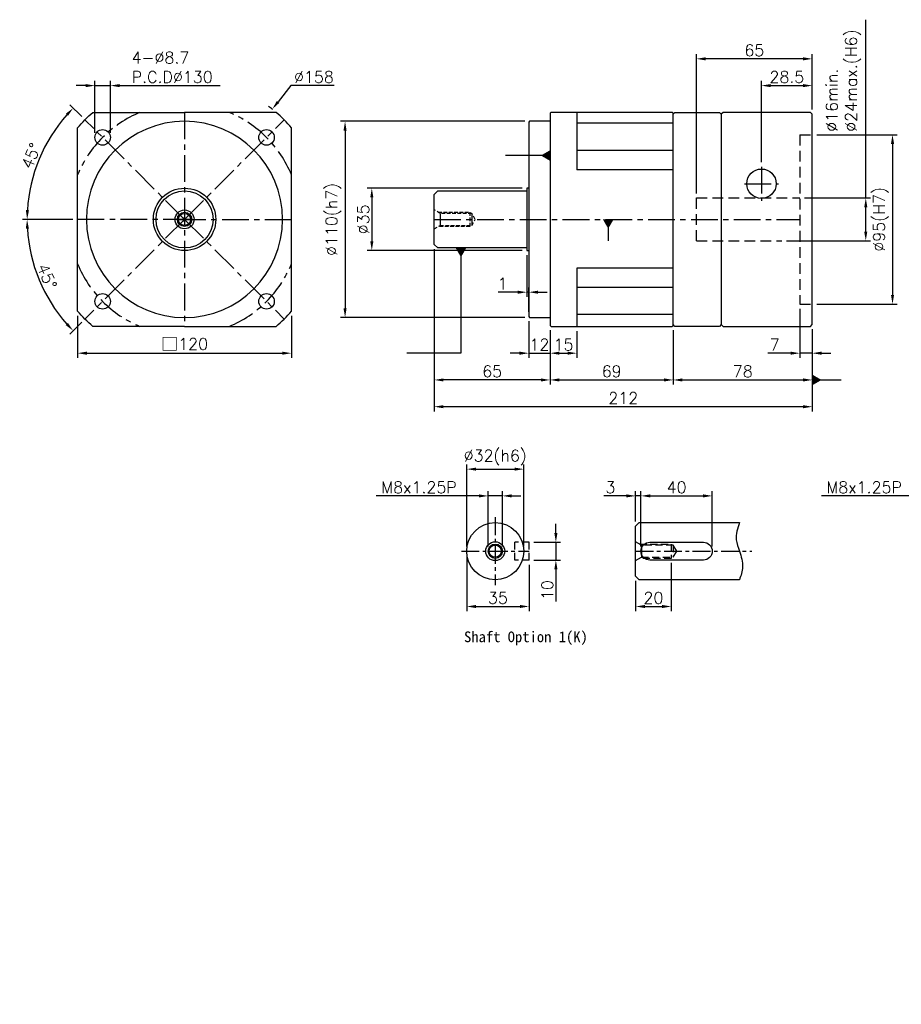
# Model space of a CAD drawing. Header units: millimetres. Extents: x -222 to 775, y -19 to 533.
# Tile 1 of 2: x -222 to 272, y -19 to 533. Entities that reach past the tile are written whole.
import ezdxf

# ---------------------------------------------------------------- set-up
doc = ezdxf.new("R2010")
doc.units = ezdxf.units.MM
doc.header["$LTSCALE"] = 4
doc.linetypes.add('CENTER', pattern=[2, 1.25, -0.25, 0.25, -0.25])
doc.linetypes.add('DASHED', pattern=[0.75, 0.5, -0.25])
for name, color, linetype in [('DIM', 6, 'Continuous'), ('MF120X1-012', 7, 'Continuous'), ('圖框', 7, 'Continuous')]:
    doc.layers.add(name, color=color, linetype=linetype)
doc.styles.get("Standard").update_dxf_attribs({"font": 'romans.shx'})
doc.dimstyles.new('R', dxfattribs={"dimscale": 2.6, "dimtxt": 2.5, "dimasz": 2, "dimexe": 1, "dimexo": 1, "dimgap": 0.6, "dimtad": 1, "dimtoh": 1, "dimdec": 4, "dimdsep": 46, "dimtxsty": 'Standard', "dimcen": 0.5, "dimdle": 1, "dimclrt": 7, "dimadec": 4, "dimazin": 2, "dimtfac": 1, "dimtdec": 4, "dimtofl": 0, "dimtmove": 0, "dimatfit": 3, "dimfxl": 0, "dimtolj": 1, "dimarcsym": 0})
doc.dimstyles.get("Standard").update_dxf_attribs({"dimscale": 2.6, "dimtxt": 2.5, "dimasz": 2, "dimexe": 1, "dimexo": 1, "dimgap": 0.6, "dimtad": 1, "dimdec": 4, "dimdsep": 46, "dimtxsty": 'Standard', "dimcen": 0.5, "dimdle": 1, "dimclrt": 7, "dimadec": 4, "dimazin": 2, "dimtfac": 1, "dimtdec": 4, "dimtofl": 0, "dimtmove": 0, "dimatfit": 3, "dimfxl": 0, "dimtolj": 1, "dimarcsym": 0})

# ---------------------------------------------------------------- blocks, each defined once
blk = doc.blocks.new('*D19')
at = {"layer": 'Defpoints', "color": 0, "ltscale": 2}
for p in [(-185.9, 476.72), (-206.5, 465), (-190.04, 420.86), (-130.04, 420.86), (-127.04, 420.86)]:
    blk.add_point(p, dxfattribs=at)
at = {"layer": '圖框', "color": 0, "lineweight": -2, "ltscale": 2}
for p, q in [((-187.74, 478.56), (-194.31, 485.12)), ((-192.64, 420.86), (-220.92, 420.86))]:
    blk.add_line(p, q, dxfattribs=at)
blk.add_arc((-130.04, 420.86), 88.28, 138.3753, 176.6247, dxfattribs=at)
at = {"layer": '圖框', "color": 0, "ltscale": 2}
for points in [[(-196.66, 480.1), (-195.4, 478.91), (-192.47, 483.28)], [(-217.3, 426.03), (-219.04, 426.08), (-218.32, 420.86)]]:
    blk.add_solid(points, dxfattribs=at)
at = {"layer": '圖框', "color": 7, "ltscale": 2, "insert": (-216.05, 456.48), "char_height": 6.5, "attachment_point": 5, "rotation": 67.5}
blk.add_mtext('\\A1;45°', dxfattribs=at)
blk = doc.blocks.new('*D20')
at = {"layer": 'Defpoints', "color": 0, "ltscale": 2}
for p in [(-190.04, 420.86), (-130.04, 420.86), (-127.04, 420.86), (-215.34, 398), (-185.9, 365)]:
    blk.add_point(p, dxfattribs=at)
at = {"layer": '圖框', "color": 0, "lineweight": -2, "ltscale": 2}
for p, q in [((-192.64, 420.86), (-220.95, 420.86)), ((-187.74, 363.16), (-194.32, 356.58))]:
    blk.add_line(p, q, dxfattribs=at)
blk.add_arc((-130.04, 420.86), 88.31, 183.3745, 221.6255, dxfattribs=at)
at = {"layer": '圖框', "color": 0, "ltscale": 2}
for points in [[(-219.06, 415.64), (-217.33, 415.69), (-218.35, 420.86)], [(-195.42, 362.8), (-196.68, 361.61), (-192.48, 358.42)]]:
    blk.add_solid(points, dxfattribs=at)
at = {"layer": '圖框', "color": 7, "ltscale": 2, "insert": (-207.18, 388.91), "char_height": 6.5, "attachment_point": 5, "rotation": 292.5}
blk.add_mtext('\\A1;45°', dxfattribs=at)
blk = doc.blocks.new('*D14')
at = {"layer": 'Defpoints', "color": 0, "ltscale": 2}
for p in [(-171.65, 495.86), (-180.35, 466.82), (-171.65, 466.82)]:
    blk.add_point(p, dxfattribs=at)
at = {"layer": '圖框', "color": 0, "lineweight": -2, "ltscale": 2}
for p, q in [((-180.35, 469.42), (-180.35, 498.46)), ((-171.65, 469.42), (-171.65, 498.46)), ((-185.55, 495.86), (-190.75, 495.86)), ((-180.35, 495.86), (-171.65, 495.86)), ((-166.45, 495.86), (-110.16, 495.86))]:
    blk.add_line(p, q, dxfattribs=at)
at = {"layer": '圖框', "color": 0, "ltscale": 2}
for points in [[(-185.55, 496.73), (-185.55, 494.99), (-180.35, 495.86)], [(-166.45, 496.73), (-166.45, 494.99), (-171.65, 495.86)]]:
    blk.add_solid(points, dxfattribs=at)
at = {"layer": '圖框', "color": 7, "ltscale": 2, "insert": (-159.69, 514.75), "char_height": 6.5, "attachment_point": 1}
blk.add_mtext('\\A1;4-%%C8.7\\PP.C.D%%C130', dxfattribs=at)
blk = doc.blocks.new('*D21')
at = {"layer": 'Defpoints', "color": 0, "ltscale": 2}
for p in [(-80.85, 482.67), (-179.23, 359.04)]:
    blk.add_point(p, dxfattribs=at)
at = {"layer": '圖框', "color": 0, "lineweight": -2, "ltscale": 2}
for p, q in [((-70.36, 495.86), (-77.61, 486.74)), ((-46.2, 495.86), (-70.36, 495.86)), ((-131.34, 420.86), (-128.74, 420.86)), ((-130.04, 419.56), (-130.04, 422.16))]:
    blk.add_line(p, q, dxfattribs=at)
blk.add_arc((-130.04, 420.86), 79, 51.3053, 53.373, dxfattribs=at)
at = {"layer": '圖框', "color": 0, "ltscale": 2}
blk.add_solid([(-78.29, 487.28), (-76.93, 486.2), (-80.85, 482.67)], dxfattribs=at)
at = {"layer": '圖框', "color": 7, "ltscale": 2, "insert": (-57.5, 500.67), "char_height": 6.5, "attachment_point": 5}
blk.add_mtext('\\A1;∅158', dxfattribs=at)
blk = doc.blocks.new('*D22')
at = {"color": 0, "lineweight": -2, "ltscale": 2}
for p, q in [((224.56, 468.36), (269.56, 468.36)), ((266.96, 463.16), (266.96, 378.56)), ((224.56, 373.36), (269.56, 373.36))]:
    blk.add_line(p, q, dxfattribs=at)
at = {"color": 0, "ltscale": 2}
for points in [[(266.09, 463.16), (267.83, 463.16), (266.96, 468.36)], [(266.09, 378.56), (267.83, 378.56), (266.96, 373.36)]]:
    blk.add_solid(points, dxfattribs=at)
at = {"layer": 'Defpoints', "color": 0, "ltscale": 2}
for p in [(221.96, 468.36), (221.96, 373.36), (266.96, 373.36)]:
    blk.add_point(p, dxfattribs=at)
at = {"color": 7, "ltscale": 2, "insert": (260.45, 420.86), "char_height": 6.5, "attachment_point": 5, "rotation": 90}
blk.add_mtext('\\A1;%%C95(H7)', dxfattribs=at)
blk = doc.blocks.new('*D23')
at = {"color": 0, "lineweight": -2, "ltscale": 2}
for p, q in [((251.96, 432.86), (251.96, 532.81)), ((217.56, 432.86), (254.56, 432.86)), ((251.96, 414.06), (251.96, 427.66)), ((207.56, 408.86), (254.56, 408.86))]:
    blk.add_line(p, q, dxfattribs=at)
at = {"color": 0, "ltscale": 2}
for points in [[(251.09, 427.66), (252.83, 427.66), (251.96, 432.86)], [(251.09, 414.06), (252.83, 414.06), (251.96, 408.86)]]:
    blk.add_solid(points, dxfattribs=at)
at = {"layer": 'Defpoints', "color": 0, "ltscale": 2}
for p in [(214.96, 432.86), (204.96, 408.86), (251.96, 408.86)]:
    blk.add_point(p, dxfattribs=at)
at = {"color": 7, "ltscale": 2, "insert": (229.66, 469.97), "char_height": 6.5, "attachment_point": 1, "rotation": 90}
blk.add_mtext('\\A1;%%C16min.\\P%%C24max.(H6)', dxfattribs=at)
blk = doc.blocks.new('*D24')
at = {"color": 0, "lineweight": -2, "ltscale": 2}
for p, q in [((193.46, 452.96), (193.46, 498.46)), ((221.96, 482.46), (221.96, 498.46)), ((198.66, 495.86), (216.76, 495.86))]:
    blk.add_line(p, q, dxfattribs=at)
at = {"color": 0, "ltscale": 2}
for points in [[(198.66, 496.73), (198.66, 494.99), (193.46, 495.86)], [(216.76, 496.73), (216.76, 494.99), (221.96, 495.86)]]:
    blk.add_solid(points, dxfattribs=at)
at = {"layer": 'Defpoints', "color": 0, "ltscale": 2}
for p in [(221.96, 495.86), (221.96, 479.86), (193.46, 450.36)]:
    blk.add_point(p, dxfattribs=at)
at = {"color": 7, "ltscale": 2, "insert": (207.71, 500.67), "char_height": 6.5, "attachment_point": 5}
blk.add_mtext('\\A1;28.5', dxfattribs=at)
blk = doc.blocks.new('*D25')
at = {"color": 0, "lineweight": -2, "ltscale": 2}
for p, q in [((156.96, 435.46), (156.96, 513.46)), ((221.96, 482.46), (221.96, 513.46)), ((216.76, 510.86), (162.16, 510.86))]:
    blk.add_line(p, q, dxfattribs=at)
at = {"color": 0, "ltscale": 2}
for points in [[(162.16, 511.73), (162.16, 509.99), (156.96, 510.86)], [(216.76, 511.73), (216.76, 509.99), (221.96, 510.86)]]:
    blk.add_solid(points, dxfattribs=at)
at = {"layer": 'Defpoints', "color": 0, "ltscale": 2}
for p in [(156.96, 510.86), (221.96, 479.86), (156.96, 432.86)]:
    blk.add_point(p, dxfattribs=at)
at = {"color": 7, "ltscale": 2, "insert": (189.46, 515.67), "char_height": 6.5, "attachment_point": 5}
blk.add_mtext('\\A1;65', dxfattribs=at)
blk = doc.blocks.new('*D26')
at = {"color": 0, "lineweight": -2, "ltscale": 2}
for p, q in [((59.36, 438.36), (-27.64, 438.36)), ((-25.04, 433.16), (-25.04, 408.56)), ((59.36, 403.36), (-27.64, 403.36))]:
    blk.add_line(p, q, dxfattribs=at)
at = {"color": 0, "ltscale": 2}
for points in [[(-25.91, 433.16), (-24.17, 433.16), (-25.04, 438.36)], [(-25.91, 408.56), (-24.17, 408.56), (-25.04, 403.36)]]:
    blk.add_solid(points, dxfattribs=at)
at = {"layer": 'Defpoints', "color": 0, "ltscale": 2}
for p in [(61.96, 438.36), (-25.04, 403.36), (61.96, 403.36)]:
    blk.add_point(p, dxfattribs=at)
at = {"color": 7, "ltscale": 2, "insert": (-29.85, 420.86), "char_height": 6.5, "attachment_point": 5, "rotation": 90}
blk.add_mtext('\\A1;%%C35', dxfattribs=at)
blk = doc.blocks.new('*D27')
at = {"layer": 'Defpoints', "color": 0, "ltscale": 2}
for p in [(63.46, 475.86), (-40.04, 365.86), (63.46, 365.86)]:
    blk.add_point(p, dxfattribs=at)
at = {"layer": '圖框', "color": 0, "lineweight": -2, "ltscale": 2}
for p, q in [((60.86, 475.86), (-42.64, 475.86)), ((-40.04, 470.66), (-40.04, 371.06)), ((60.86, 365.86), (-42.64, 365.86))]:
    blk.add_line(p, q, dxfattribs=at)
at = {"layer": '圖框', "color": 0, "ltscale": 2}
for points in [[(-40.91, 470.66), (-39.17, 470.66), (-40.04, 475.86)], [(-40.91, 371.06), (-39.17, 371.06), (-40.04, 365.86)]]:
    blk.add_solid(points, dxfattribs=at)
at = {"layer": '圖框', "color": 7, "ltscale": 2, "insert": (-46.55, 420.86), "char_height": 6.5, "attachment_point": 5, "rotation": 90}
blk.add_mtext('\\A1;%%C110(h7)', dxfattribs=at)
blk = doc.blocks.new('*D28')
at = {"layer": 'Defpoints', "color": 0, "ltscale": 2}
for p in [(61.96, 403.36), (62.96, 380.05), (62.96, 366.36)]:
    blk.add_point(p, dxfattribs=at)
at = {"layer": '圖框', "color": 0, "lineweight": -2, "ltscale": 2}
for p, q in [((61.96, 400.76), (61.96, 377.45)), ((62.96, 368.96), (62.96, 382.65)), ((56.76, 380.05), (45.91, 380.05)), ((62.96, 380.05), (61.96, 380.05)), ((68.16, 380.05), (73.36, 380.05))]:
    blk.add_line(p, q, dxfattribs=at)
at = {"layer": '圖框', "color": 0, "ltscale": 2}
for points in [[(56.76, 380.91), (56.76, 379.18), (61.96, 380.05)], [(68.16, 380.91), (68.16, 379.18), (62.96, 380.05)]]:
    blk.add_solid(points, dxfattribs=at)
at = {"layer": '圖框', "color": 7, "ltscale": 2, "insert": (48.25, 384.86), "char_height": 6.5, "attachment_point": 5}
blk.add_mtext('\\A1;1', dxfattribs=at)
blk = doc.blocks.new('*D29')
at = {"layer": 'Defpoints', "color": 0, "ltscale": 2}
for p in [(62.96, 366.36), (74.96, 361.36), (74.96, 345.86)]:
    blk.add_point(p, dxfattribs=at)
at = {"layer": '圖框', "color": 0, "lineweight": -2, "ltscale": 2}
for p, q in [((62.96, 363.76), (62.96, 343.26)), ((74.96, 358.76), (74.96, 343.26)), ((57.76, 345.86), (52.56, 345.86)), ((62.96, 345.86), (74.96, 345.86)), ((80.16, 345.86), (85.36, 345.86))]:
    blk.add_line(p, q, dxfattribs=at)
at = {"layer": '圖框', "color": 0, "ltscale": 2}
for points in [[(57.76, 346.73), (57.76, 344.99), (62.96, 345.86)], [(80.16, 346.73), (80.16, 344.99), (74.96, 345.86)]]:
    blk.add_solid(points, dxfattribs=at)
at = {"layer": '圖框', "color": 7, "ltscale": 2, "insert": (68.96, 350.67), "char_height": 6.5, "attachment_point": 5}
blk.add_mtext('\\A1;12', dxfattribs=at)
blk = doc.blocks.new('*D30')
at = {"layer": 'Defpoints', "color": 0, "ltscale": 2}
for p in [(74.96, 361.36), (89.96, 360.86), (89.96, 345.86)]:
    blk.add_point(p, dxfattribs=at)
at = {"layer": '圖框', "color": 0, "lineweight": -2, "ltscale": 2}
for p, q in [((74.96, 358.76), (74.96, 343.26)), ((89.96, 358.26), (89.96, 343.26)), ((80.16, 345.86), (84.76, 345.86))]:
    blk.add_line(p, q, dxfattribs=at)
at = {"layer": '圖框', "color": 0, "ltscale": 2}
for points in [[(80.16, 346.73), (80.16, 344.99), (74.96, 345.86)], [(84.76, 346.73), (84.76, 344.99), (89.96, 345.86)]]:
    blk.add_solid(points, dxfattribs=at)
at = {"layer": '圖框', "color": 7, "ltscale": 2, "insert": (82.46, 350.67), "char_height": 6.5, "attachment_point": 5}
blk.add_mtext('\\A1;15', dxfattribs=at)
blk = doc.blocks.new('*D31')
at = {"layer": 'Defpoints', "color": 0, "ltscale": 2}
for p in [(9.96, 406.86), (74.96, 361.36), (9.96, 330.86)]:
    blk.add_point(p, dxfattribs=at)
at = {"layer": '圖框', "color": 0, "lineweight": -2, "ltscale": 2}
for p, q in [((9.96, 404.26), (9.96, 328.26)), ((74.96, 358.76), (74.96, 328.26)), ((69.76, 330.86), (15.16, 330.86))]:
    blk.add_line(p, q, dxfattribs=at)
at = {"layer": '圖框', "color": 0, "ltscale": 2}
for points in [[(15.16, 331.73), (15.16, 329.99), (9.96, 330.86)], [(69.76, 331.73), (69.76, 329.99), (74.96, 330.86)]]:
    blk.add_solid(points, dxfattribs=at)
at = {"layer": '圖框', "color": 7, "ltscale": 2, "insert": (42.46, 335.67), "char_height": 6.5, "attachment_point": 5}
blk.add_mtext('\\A1;65', dxfattribs=at)
blk = doc.blocks.new('*D32')
at = {"layer": 'Defpoints', "color": 0, "ltscale": 2}
for p in [(74.96, 361.36), (143.96, 361.36), (143.96, 330.86)]:
    blk.add_point(p, dxfattribs=at)
at = {"layer": '圖框', "color": 0, "lineweight": -2, "ltscale": 2}
for p, q in [((74.96, 358.76), (74.96, 328.26)), ((143.96, 358.76), (143.96, 328.26)), ((80.16, 330.86), (138.76, 330.86))]:
    blk.add_line(p, q, dxfattribs=at)
at = {"layer": '圖框', "color": 0, "ltscale": 2}
for points in [[(80.16, 331.73), (80.16, 329.99), (74.96, 330.86)], [(138.76, 331.73), (138.76, 329.99), (143.96, 330.86)]]:
    blk.add_solid(points, dxfattribs=at)
at = {"layer": '圖框', "color": 7, "ltscale": 2, "insert": (109.46, 335.67), "char_height": 6.5, "attachment_point": 5}
blk.add_mtext('\\A1;69', dxfattribs=at)
blk = doc.blocks.new('*D15')
at = {"layer": 'Defpoints', "color": 0, "ltscale": 2}
for p in [(143.96, 361.36), (221.96, 361.86), (221.96, 330.86)]:
    blk.add_point(p, dxfattribs=at)
at = {"layer": '圖框', "color": 0, "lineweight": -2, "ltscale": 2}
for p, q in [((221.96, 359.26), (221.96, 328.26)), ((143.96, 358.76), (143.96, 328.26)), ((149.16, 330.86), (216.76, 330.86))]:
    blk.add_line(p, q, dxfattribs=at)
at = {"layer": '圖框', "color": 0, "ltscale": 2}
for points in [[(149.16, 331.73), (149.16, 329.99), (143.96, 330.86)], [(216.76, 331.73), (216.76, 329.99), (221.96, 330.86)]]:
    blk.add_solid(points, dxfattribs=at)
at = {"layer": '圖框', "color": 7, "ltscale": 2, "insert": (182.96, 335.67), "char_height": 6.5, "attachment_point": 5}
blk.add_mtext('\\A1;78', dxfattribs=at)
blk = doc.blocks.new('*D33')
at = {"layer": 'Defpoints', "color": 0, "ltscale": 2}
for p in [(214.96, 373.36), (221.96, 361.86), (221.96, 345.86)]:
    blk.add_point(p, dxfattribs=at)
at = {"layer": '圖框', "color": 0, "lineweight": -2, "ltscale": 2}
for p, q in [((214.96, 370.76), (214.96, 343.26)), ((221.96, 359.26), (221.96, 343.26)), ((209.76, 345.86), (197.11, 345.86)), ((221.96, 345.86), (214.96, 345.86)), ((227.16, 345.86), (232.36, 345.86))]:
    blk.add_line(p, q, dxfattribs=at)
at = {"layer": '圖框', "color": 0, "ltscale": 2}
for points in [[(209.76, 346.73), (209.76, 344.99), (214.96, 345.86)], [(227.16, 346.73), (227.16, 344.99), (221.96, 345.86)]]:
    blk.add_solid(points, dxfattribs=at)
at = {"layer": '圖框', "color": 7, "ltscale": 2, "insert": (200.83, 350.67), "char_height": 6.5, "attachment_point": 5}
blk.add_mtext('\\A1;7', dxfattribs=at)
blk = doc.blocks.new('*D34')
at = {"layer": 'Defpoints', "color": 0, "ltscale": 2}
for p in [(9.96, 406.86), (221.96, 361.86), (9.96, 315.86)]:
    blk.add_point(p, dxfattribs=at)
at = {"layer": '圖框', "color": 0, "lineweight": -2, "ltscale": 2}
for p, q in [((9.96, 404.26), (9.96, 313.26)), ((221.96, 359.26), (221.96, 313.26)), ((216.76, 315.86), (15.16, 315.86))]:
    blk.add_line(p, q, dxfattribs=at)
at = {"layer": '圖框', "color": 0, "ltscale": 2}
for points in [[(15.16, 316.73), (15.16, 314.99), (9.96, 315.86)], [(216.76, 316.73), (216.76, 314.99), (221.96, 315.86)]]:
    blk.add_solid(points, dxfattribs=at)
at = {"layer": '圖框', "color": 7, "ltscale": 2, "insert": (115.96, 320.67), "char_height": 6.5, "attachment_point": 5}
blk.add_mtext('\\A1;212', dxfattribs=at)
blk = doc.blocks.new('*D35')
at = {"layer": 'Defpoints', "color": 0, "ltscale": 2}
for p in [(60.18, 280.86), (28.18, 234.86), (60.18, 234.86)]:
    blk.add_point(p, dxfattribs=at)
at = {"layer": '圖框', "color": 0, "lineweight": -2, "ltscale": 2}
for p, q in [((28.18, 237.46), (28.18, 283.46)), ((60.18, 237.46), (60.18, 283.46)), ((33.38, 280.86), (54.98, 280.86))]:
    blk.add_line(p, q, dxfattribs=at)
at = {"layer": '圖框', "color": 0, "ltscale": 2}
for points in [[(33.38, 281.73), (33.38, 279.99), (28.18, 280.86)], [(54.98, 281.73), (54.98, 279.99), (60.18, 280.86)]]:
    blk.add_solid(points, dxfattribs=at)
at = {"layer": '圖框', "color": 7, "ltscale": 2, "insert": (44.18, 287.37), "char_height": 6.5, "attachment_point": 5}
blk.add_mtext('\\A1;%%C32(h6)', dxfattribs=at)
blk = doc.blocks.new('*D36')
at = {"layer": 'Defpoints', "color": 0, "ltscale": 2}
for p in [(48.18, 265.86), (40.18, 234.86), (48.18, 234.86)]:
    blk.add_point(p, dxfattribs=at)
at = {"layer": '圖框', "color": 0, "lineweight": -2, "ltscale": 2}
for p, q in [((34.98, 265.86), (-22.57, 265.86)), ((40.18, 237.46), (40.18, 268.46)), ((48.18, 265.86), (40.18, 265.86)), ((48.18, 237.46), (48.18, 268.46)), ((53.38, 265.86), (58.58, 265.86))]:
    blk.add_line(p, q, dxfattribs=at)
at = {"layer": '圖框', "color": 0, "ltscale": 2}
for points in [[(34.98, 266.73), (34.98, 264.99), (40.18, 265.86)], [(53.38, 266.73), (53.38, 264.99), (48.18, 265.86)]]:
    blk.add_solid(points, dxfattribs=at)
at = {"layer": '圖框', "color": 7, "ltscale": 2, "insert": (1.43, 270.67), "char_height": 6.5, "attachment_point": 5}
blk.add_mtext('\\A1;M8x1.25P', dxfattribs=at)
blk = doc.blocks.new('*D37')
at = {"layer": 'Defpoints', "color": 0, "ltscale": 2}
for p in [(63.18, 239.86), (63.18, 229.86), (78.18, 229.86)]:
    blk.add_point(p, dxfattribs=at)
at = {"layer": '圖框', "color": 0, "lineweight": -2, "ltscale": 2}
for p, q in [((78.18, 245.06), (78.18, 250.26)), ((65.78, 239.86), (80.78, 239.86)), ((78.18, 239.86), (78.18, 229.86)), ((65.78, 229.86), (80.78, 229.86)), ((78.18, 224.66), (78.18, 206.74))]:
    blk.add_line(p, q, dxfattribs=at)
at = {"layer": '圖框', "color": 0, "ltscale": 2}
for points in [[(77.31, 245.06), (79.05, 245.06), (78.18, 239.86)], [(77.31, 224.66), (79.05, 224.66), (78.18, 229.86)]]:
    blk.add_solid(points, dxfattribs=at)
at = {"layer": '圖框', "color": 7, "ltscale": 2, "insert": (73.37, 213.1), "char_height": 6.5, "attachment_point": 5, "rotation": 90}
blk.add_mtext('\\A1;10', dxfattribs=at)
blk = doc.blocks.new('*D38')
at = {"layer": 'Defpoints', "color": 0, "ltscale": 2}
for p in [(28.18, 234.86), (63.18, 229.86), (63.18, 203.86)]:
    blk.add_point(p, dxfattribs=at)
at = {"layer": '圖框', "color": 0, "lineweight": -2, "ltscale": 2}
for p, q in [((28.18, 232.26), (28.18, 201.26)), ((63.18, 227.26), (63.18, 201.26)), ((33.38, 203.86), (57.98, 203.86))]:
    blk.add_line(p, q, dxfattribs=at)
at = {"layer": '圖框', "color": 0, "ltscale": 2}
for points in [[(33.38, 204.73), (33.38, 202.99), (28.18, 203.86)], [(57.98, 204.73), (57.98, 202.99), (63.18, 203.86)]]:
    blk.add_solid(points, dxfattribs=at)
at = {"layer": '圖框', "color": 7, "ltscale": 2, "insert": (45.68, 208.67), "char_height": 6.5, "attachment_point": 5}
blk.add_mtext('\\A1;35', dxfattribs=at)
blk = doc.blocks.new('*D39')
at = {"layer": 'Defpoints', "color": 0, "ltscale": 2}
for p in [(125.87, 265.86), (122.87, 248.86), (125.87, 234.86)]:
    blk.add_point(p, dxfattribs=at)
at = {"layer": '圖框', "color": 0, "lineweight": -2, "ltscale": 2}
for p, q in [((117.67, 265.86), (105.01, 265.86)), ((122.87, 251.46), (122.87, 268.46)), ((125.87, 265.86), (122.87, 265.86)), ((125.87, 237.46), (125.87, 268.46)), ((131.07, 265.86), (136.27, 265.86))]:
    blk.add_line(p, q, dxfattribs=at)
at = {"layer": '圖框', "color": 0, "ltscale": 2}
for points in [[(117.67, 266.73), (117.67, 264.99), (122.87, 265.86)], [(131.07, 266.73), (131.07, 264.99), (125.87, 265.86)]]:
    blk.add_solid(points, dxfattribs=at)
at = {"layer": '圖框', "color": 7, "ltscale": 2, "insert": (108.74, 270.67), "char_height": 6.5, "attachment_point": 5}
blk.add_mtext('\\A1;3', dxfattribs=at)
blk = doc.blocks.new('*D40')
at = {"layer": 'Defpoints', "color": 0, "ltscale": 2}
for p in [(165.87, 265.86), (125.87, 234.86), (165.87, 234.86)]:
    blk.add_point(p, dxfattribs=at)
at = {"layer": '圖框', "color": 0, "lineweight": -2, "ltscale": 2}
for p, q in [((125.87, 237.46), (125.87, 268.46)), ((131.07, 265.86), (160.67, 265.86)), ((165.87, 237.46), (165.87, 268.46))]:
    blk.add_line(p, q, dxfattribs=at)
at = {"layer": '圖框', "color": 0, "ltscale": 2}
for points in [[(131.07, 266.73), (131.07, 264.99), (125.87, 265.86)], [(160.67, 266.73), (160.67, 264.99), (165.87, 265.86)]]:
    blk.add_solid(points, dxfattribs=at)
at = {"layer": '圖框', "color": 7, "ltscale": 2, "insert": (145.87, 270.67), "char_height": 6.5, "attachment_point": 5}
blk.add_mtext('\\A1;40', dxfattribs=at)
blk = doc.blocks.new('*D41')
at = {"layer": 'Defpoints', "color": 0, "ltscale": 2}
for p in [(142.87, 230.86), (122.87, 220.86), (142.87, 203.86)]:
    blk.add_point(p, dxfattribs=at)
at = {"layer": '圖框', "color": 0, "lineweight": -2, "ltscale": 2}
for p, q in [((142.87, 228.26), (142.87, 201.26)), ((122.87, 218.26), (122.87, 201.26)), ((128.07, 203.86), (137.67, 203.86))]:
    blk.add_line(p, q, dxfattribs=at)
at = {"layer": '圖框', "color": 0, "ltscale": 2}
for points in [[(128.07, 204.73), (128.07, 202.99), (122.87, 203.86)], [(137.67, 204.73), (137.67, 202.99), (142.87, 203.86)]]:
    blk.add_solid(points, dxfattribs=at)
at = {"layer": '圖框', "color": 7, "ltscale": 2, "insert": (132.87, 208.67), "char_height": 6.5, "attachment_point": 5}
blk.add_mtext('\\A1;20', dxfattribs=at)
blk = doc.blocks.new('*D43')
at = {"layer": 'Defpoints', "color": 0, "ltscale": 2}
for p in [(297.22, 265.86), (289.22, 234.86), (297.22, 234.86)]:
    blk.add_point(p, dxfattribs=at)
at = {"layer": '圖框', "color": 0, "lineweight": -2, "ltscale": 2}
for p, q in [((284.02, 265.86), (227.04, 265.86)), ((289.22, 237.46), (289.22, 268.46)), ((297.22, 265.86), (289.22, 265.86)), ((297.22, 237.46), (297.22, 268.46)), ((302.42, 265.86), (307.62, 265.86))]:
    blk.add_line(p, q, dxfattribs=at)
at = {"layer": '圖框', "color": 0, "ltscale": 2}
for points in [[(284.02, 266.73), (284.02, 264.99), (289.22, 265.86)], [(302.42, 266.73), (302.42, 264.99), (297.22, 265.86)]]:
    blk.add_solid(points, dxfattribs=at)
at = {"layer": '圖框', "color": 7, "ltscale": 2, "insert": (251.04, 270.67), "char_height": 6.5, "attachment_point": 5}
blk.add_mtext('\\A1;M8x1.25P', dxfattribs=at)
blk = doc.blocks.new('*D45')
at = {"color": 0, "lineweight": -2}
for p, q in [((-190.04, 366.87), (-190.04, 343.26)), ((-70.04, 366.87), (-70.04, 343.26)), ((-184.84, 345.86), (-75.24, 345.86))]:
    blk.add_line(p, q, dxfattribs=at)
at = {"color": 0}
for points in [[(-184.84, 346.73), (-184.84, 344.99), (-190.04, 345.86)], [(-75.24, 346.73), (-75.24, 344.99), (-70.04, 345.86)]]:
    blk.add_solid(points, dxfattribs=at)
at = {"layer": 'Defpoints', "color": 0}
for p in [(-190.04, 369.47), (-70.04, 369.47), (-70.04, 345.86)]:
    blk.add_point(p, dxfattribs=at)
at = {"color": 7, "insert": (-130.04, 350.94), "char_height": 6.5, "attachment_point": 5}
blk.add_mtext('\\A1;{\\fPMingLiU|b0|i0|c136|p18;\\H1.083x;\\C0;□}120', dxfattribs=at)

msp = doc.modelspace()

# ---------------------------------------------------------------- linework, layer by layer
at = {"color": 0, "linetype": 'CENTER', "ltscale": 3}
for p, q in [((-130.04107, 480.85867), (-130.04107, 360.85867)), ((-130.04107, 420.85867), (-185.90251, 476.7201)), ((-130.04107, 420.85867), (-74.17964, 476.7201)), ((193.45893, 450.35867), (193.45893, 431.35867)), ((183.95893, 440.85867), (202.95893, 440.85867)), ((-127.04107, 420.85867), (-190.04107, 420.85867)), ((-130.04107, 420.85867), (-185.90251, 364.99723)), ((-133.04107, 420.85867), (-70.04107, 420.85867)), ((-130.04107, 420.85867), (-74.17964, 364.99723)), ((9.95893, 420.85867), (214.95893, 420.85867))]:
    msp.add_line(p, q, dxfattribs=at)
at = {"color": 0}
for p, q in [((75.45893, 480.85867), (74.95893, 480.35867)), ((74.95893, 480.35867), (74.95893, 361.35867)), ((143.45893, 480.85867), (75.45893, 480.85867)), ((89.95893, 480.85867), (89.95893, 448.60412)), ((143.95893, 480.35867), (143.45893, 480.85867)), ((143.95893, 479.85867), (144.95893, 480.85867)), ((143.95893, 361.35867), (143.95893, 480.35867)), ((144.95893, 480.85867), (169.95893, 480.85867)), ((169.95893, 480.85867), (170.95893, 479.85867)), ((171.95893, 480.85867), (170.95893, 479.85867)), ((220.95893, 480.85867), (171.95893, 480.85867)), ((221.95893, 479.85867), (220.95893, 480.85867)), ((63.45893, 475.85867), (62.95893, 475.35867)), ((62.95893, 475.35867), (62.95893, 366.35867)), ((74.95893, 475.85867), (63.45893, 475.85867)), ((170.95893, 479.85867), (170.95893, 361.85867)), ((170.95893, 479.85867), (170.95893, 458.35867)), ((221.95893, 361.85867), (221.95893, 479.85867)), ((9.95893, 434.85867), (11.95893, 436.85867)), ((11.95893, 436.85867), (61.95893, 436.85867)), ((62.95893, 438.35867), (61.95893, 438.35867)), ((61.95893, 438.35867), (61.95893, 403.35867)), ((9.95893, 406.85867), (9.95893, 434.85867)), ((13.24982, 424.25867), (13.24982, 417.45867)), ((31.0479, 424.25867), (31.0479, 417.45867)), ((11.95893, 404.85867), (9.95893, 406.85867)), ((61.95893, 404.85867), (11.95893, 404.85867)), ((61.95893, 403.35867), (62.95893, 403.35867)), ((89.95893, 393.61321), (89.95893, 360.85867)), ((170.95893, 383.35867), (170.95893, 361.85867)), ((62.95893, 366.35867), (63.45893, 365.85867)), ((63.45893, 365.85867), (74.95893, 365.85867)), ((74.95893, 361.35867), (75.45893, 360.85867)), ((75.45893, 360.85867), (143.45893, 360.85867)), ((143.45893, 360.85867), (143.95893, 361.35867)), ((144.95893, 360.85867), (143.95893, 361.85867)), ((169.95893, 360.85867), (144.95893, 360.85867)), ((170.95893, 361.85867), (169.95893, 360.85867)), ((170.95893, 361.85867), (171.95893, 360.85867)), ((171.95893, 360.85867), (220.95893, 360.85867)), ((220.95893, 360.85867), (221.95893, 361.85867))]:
    msp.add_line(p, q, dxfattribs=at)
at = {"color": 0, "ltscale": 2}
for p, q in [((143.95893, 474.74971), (89.95893, 474.74971)), ((143.95893, 459.56173), (89.95893, 459.56173)), ((143.95893, 448.60412), (89.95893, 448.60412)), ((143.95893, 393.61321), (89.95893, 393.61321)), ((143.95893, 382.6556), (89.95893, 382.6556)), ((143.95893, 367.46762), (89.95893, 367.46762))]:
    msp.add_line(p, q, dxfattribs=at)
at = {"color": 0, "linetype": 'DASHED', "ltscale": 3}
for p, q in [((214.95893, 468.35867), (214.95893, 373.35867)), ((214.95893, 468.35867), (221.95893, 468.35867)), ((156.95893, 408.85867), (156.95893, 432.85867)), ((156.95893, 432.85867), (214.95893, 432.85867)), ((156.95893, 408.85867), (204.95893, 408.85867)), ((214.95893, 373.35867), (221.95893, 373.35867))]:
    msp.add_line(p, q, dxfattribs=at)
at = {"color": 0}
for points in [[(-130.04107, 360.85867), (-181.43173, 360.85867, -0.038587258), (-190.04107, 369.46801), (-190.04107, 472.24933, -0.038587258), (-181.43173, 480.85867), (-130.04107, 480.85867)], [(-130.04107, 360.85867), (-78.65041, 360.85867, 0.038587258), (-70.04107, 369.46801), (-70.04107, 472.24933, 0.038587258), (-78.65041, 480.85867), (-130.04107, 480.85867)]]:
    msp.add_lwpolyline(points, format="xyb", dxfattribs=at)
at = {"color": 0, "linetype": 'DASHED'}
for points in [[(9.95893, 415.55867), (13.24982, 417.45867), (31.0479, 417.45867), (33.01089, 420.85867), (31.0479, 424.25867), (13.24982, 424.25867), (9.95893, 426.15867)], [(12.21059, 424.85867), (29.95893, 424.85867), (29.95893, 416.85867), (12.21059, 416.85867)]]:
    msp.add_lwpolyline(points, dxfattribs=at)
at = {"color": 0}
for centre, radius in [((-176.00301, 466.82061), 4.35), ((-84.07913, 466.82061), 4.35), ((-130.04107, 420.85867), 17.5), ((-130.04107, 420.85867), 16), ((-130.04107, 420.85867), 5.3), ((-130.04107, 420.85867), 4), ((-130.04107, 420.85867), 3.4), ((-176.00301, 374.89673), 4.35), ((-84.07913, 374.89673), 4.35)]:
    msp.add_circle(centre, radius, dxfattribs=at)
at = {"color": 0, "ltscale": 2}
msp.add_circle((193.45893, 440.85867), 8.25, dxfattribs=at)
at = {"color": 0, "linetype": 'CENTER', "ltscale": 3}
for start, end in [(112.6198649, 157.3801351), (22.6198649, 67.3801351), (202.6198649, 247.3801351), (292.6198649, 337.3801351)]:
    msp.add_arc((-130.04107, 420.85867), 65, start, end, dxfattribs=at)
at = {"color": 0}
for start, end in [(90, 270), (270, 90)]:
    msp.add_arc((-130.04107, 420.85867), 55, start, end, dxfattribs=at)
at = {"layer": 'MF120X1-012', "color": 0, "linetype": 'CENTER', "ltscale": 2}
for p, q in [((44.17846, 253.85867), (44.17846, 215.85867)), ((25.17846, 234.85867), (63.17846, 234.85867))]:
    msp.add_line(p, q, dxfattribs=at)
at = {"layer": 'MF120X1-012', "color": 0, "ltscale": 2}
for p, q in [((122.86793, 248.85867), (124.86793, 250.85867)), ((122.86793, 220.85867), (122.86793, 248.85867)), ((124.86793, 250.85867), (181.06793, 250.85867)), ((126.15883, 238.25867), (126.15883, 231.45867)), ((124.86793, 218.85867), (122.86793, 220.85867)), ((181.06793, 218.85867), (124.86793, 218.85867))]:
    msp.add_line(p, q, dxfattribs=at)
at = {"layer": 'MF120X1-012', "color": 0, "linetype": 'DASHED', "ltscale": 2}
for p, q in [((55.17846, 229.85867), (55.17846, 239.85867)), ((63.17846, 239.85867), (55.17846, 239.85867)), ((63.17846, 229.85867), (63.17846, 239.85867)), ((143.9569, 238.25867), (143.9569, 231.45867)), ((63.17846, 229.85867), (55.17846, 229.85867))]:
    msp.add_line(p, q, dxfattribs=at)
for points in [[(122.86793, 229.55867), (126.15883, 231.45867), (143.9569, 231.45867), (145.9199, 234.85867), (143.9569, 238.25867), (126.15883, 238.25867), (122.86793, 240.15867)], [(125.1196, 238.85867), (142.86793, 238.85867), (142.86793, 230.85867), (125.1196, 230.85867)]]:
    msp.add_lwpolyline(points, dxfattribs=at)
at = {"layer": 'MF120X1-012', "color": 0, "ltscale": 2}
msp.add_lwpolyline([(130.86793, 239.85867), (160.86793, 239.85867, -1), (160.86793, 229.85867), (130.86793, 229.85867, -1)], format="xyb", close=True, dxfattribs=at)
for radius in [16, 5.3, 4, 3.4]:
    msp.add_circle((44.17846, 234.85867), radius, dxfattribs=at)
at = {"layer": '圖框', "color": 0, "linetype": 'CENTER', "ltscale": 2}
msp.add_line((122.86793, 234.85867), (188.01842, 234.85867), dxfattribs=at)
at = {"layer": '圖框', "color": 0, "ltscale": 2}
msp.add_spline([(181.06793, 250.85867), (179.33826, 241.29665), (181.06793, 234.85867), (182.91061, 225.96919), (181.06793, 218.85867)], degree=3, dxfattribs=at)

# ---------------------------------------------------------------- texts
at = {"color": 0, "insert": (26.68382, 189.85867), "char_height": 6, "width": 93.6270546, "attachment_point": 1}
msp.add_mtext('{\\fDFKai-SB|b1|i0|c0|p65;Shaft Option 1(K)}', dxfattribs=at)
at = {"layer": 'DIM', "color": 7, "char_height": 3.125, "width": 2}
for insert, attachment_point in [((88.33562, 149.09553), 1), ((116.37101, 133.97787), 1), ((11.83562, -4.02947), 9), ((39.87101, -19.14713), 9)]:
    msp.add_mtext('\\A1;', dxfattribs=dict(at, insert=insert, attachment_point=attachment_point))

# ---------------------------------------------------------------- dimensions: what is measured, and where the dimension line sits
at = {"color": 0, "ltscale": 2}
for base, p1, p2, text, picture, middle in [((251.95893, 408.85867), (214.95893, 432.85867), (204.95893, 408.85867), '%%C16min.\\P%%C24max.(H6)', '*D23', (251.95893, 500.61029)), ((266.95893, 373.35867), (221.95893, 468.35867), (221.95893, 373.35867), '%%C<>(H7)', '*D22', (266.95893, 420.85867))]:
    dim = msp.add_linear_dim(base=base, p1=p1, p2=p2, angle=90, text=text, dimstyle='Standard', override={"dimtmove": 0}, dxfattribs=at)
    dim.commit()
    dim.dimension.update_dxf_attribs({"geometry": picture, "text_midpoint": middle, "dimtype": 160})
for base, p1, p2, picture, middle in [((156.95893, 510.85867), (221.95893, 479.85867), (156.95893, 432.85867), '*D25', (189.45893, 515.66867)), ((221.95893, 495.85867), (193.45893, 450.35867), (221.95893, 479.85867), '*D24', (207.70893, 500.66867))]:
    dim = msp.add_linear_dim(base=base, p1=p1, p2=p2, dimstyle='Standard', dxfattribs=at)
    dim.commit()
    dim.dimension.update_dxf_attribs({"geometry": picture, "text_midpoint": middle})
dim = msp.add_linear_dim(base=(-25.04107, 403.35867), p1=(61.95893, 438.35867), p2=(61.95893, 403.35867), angle=90, text='%%C<>', dimstyle='Standard', override={"dimtmove": 0}, dxfattribs=at)
dim.commit()
dim.dimension.update_dxf_attribs({"geometry": '*D26', "text_midpoint": (-29.85107, 420.85867)})
at = {"color": 0}
dim = msp.add_linear_dim(base=(-70.04107, 345.85867), p1=(-190.04107, 369.46801), p2=(-70.04107, 369.46801), text='{\\fPMingLiU|b0|i0|c136|p18;\\H1.083x;\\C0;□}<>', dimstyle='Standard', dxfattribs=at)
dim.commit()
dim.dimension.update_dxf_attribs({"geometry": '*D45', "text_midpoint": (-130.04107, 345.85867), "dimtype": 160})
at = {"layer": '圖框', "color": 0, "ltscale": 2}
for base, p1, p2, text, picture, middle in [((-171.65301, 495.85867), (-180.35301, 466.82061), (-171.65301, 466.82061), '4-%%C<>\\PP.C.D%%C130', '*D14', (-135.70492, 495.85867)), ((48.17846, 265.85867), (40.17846, 234.85867), (48.17846, 234.85867), 'M<>x1.25P', '*D36', (1.43492, 265.85867)), ((297.21808, 265.85867), (289.21808, 234.85867), (297.21808, 234.85867), 'M<>x1.25P', '*D43', (251.03879, 265.85867))]:
    dim = msp.add_linear_dim(base=base, p1=p1, p2=p2, text=text, dimstyle='Standard', override={"dimtofl": 1}, dxfattribs=at)
    dim.commit()
    dim.dimension.update_dxf_attribs({"geometry": picture, "text_midpoint": middle, "dimtype": 160})
dim = msp.add_diameter_dim_2p(p1=(-179.23339, 359.04349), p2=(-80.84876, 482.67385), dimstyle='R', dxfattribs=at)
dim.commit()
dim.dimension.update_dxf_attribs({"geometry": '*D21', "text_midpoint": (-57.4987, 495.85867), "dimtype": 163})
for base, line1, line2, picture, middle in [((-206.49636, 465.00015), ((-127.04107, 420.85867), (-190.04107, 420.85867)), ((-130.04107, 420.85867), (-185.90251, 476.7201)), '*D19', (-216.04775, 456.4838)), ((-215.33715, 398.00365), ((-130.04107, 420.85867), (-185.90251, 364.99723)), ((-127.04107, 420.85867), (-190.04107, 420.85867)), '*D20', (-207.1804, 388.90652))]:
    dim = msp.add_angular_dim_2l(base=base, line1=line1, line2=line2, dimstyle='Standard', dxfattribs=at)
    dim.commit()
    dim.dimension.update_dxf_attribs({"geometry": picture, "text_midpoint": middle})
dim = msp.add_linear_dim(base=(-40.04107, 365.85867), p1=(63.45893, 475.85867), p2=(63.45893, 365.85867), angle=90, text='%%C<>(h7)', dimstyle='Standard', override={"dimtmove": 0}, dxfattribs=at)
dim.commit()
dim.dimension.update_dxf_attribs({"geometry": '*D27', "text_midpoint": (-40.04107, 420.85867), "dimtype": 160})
for base, p1, p2, picture, middle in [((9.95893, 330.85867), (74.95893, 361.35867), (9.95893, 406.85867), '*D31', (42.45893, 335.66867)), ((9.95893, 315.85867), (221.95893, 361.85867), (9.95893, 406.85867), '*D34', (115.95893, 320.66867)), ((143.95893, 330.85867), (74.95893, 361.35867), (143.95893, 361.35867), '*D32', (109.45893, 335.66867)), ((221.95893, 330.85867), (143.95893, 361.35867), (221.95893, 361.85867), '*D15', (182.95893, 335.66867)), ((165.86793, 265.85867), (125.86793, 234.85867), (165.86793, 234.85867), '*D40', (145.86793, 270.66867)), ((63.17846, 203.85867), (28.17846, 234.85867), (63.17846, 229.85867), '*D38', (45.67846, 208.66867))]:
    dim = msp.add_linear_dim(base=base, p1=p1, p2=p2, dimstyle='Standard', dxfattribs=at)
    dim.commit()
    dim.dimension.update_dxf_attribs({"geometry": picture, "text_midpoint": middle})
for base, p1, p2, picture, middle in [((62.95893, 380.04715), (61.95893, 403.35867), (62.95893, 366.35867), '*D28', (48.24559, 380.04715)), ((221.95893, 345.85867), (214.95893, 373.35867), (221.95893, 361.85867), '*D33', (200.83226, 345.85867)), ((74.95893, 345.85867), (62.95893, 366.35867), (74.95893, 361.35867), '*D29', (68.95893, 345.85867)), ((125.86793, 265.85867), (122.86793, 248.85867), (125.86793, 234.85867), '*D39', (108.74127, 265.85867))]:
    dim = msp.add_linear_dim(base=base, p1=p1, p2=p2, dimstyle='Standard', override={"dimtofl": 1}, dxfattribs=at)
    dim.commit()
    dim.dimension.update_dxf_attribs({"geometry": picture, "text_midpoint": middle, "dimtype": 160})
dim = msp.add_linear_dim(base=(89.95893, 345.85867), p1=(74.95893, 361.35867), p2=(89.95893, 360.85867), dimstyle='Standard', override={"dimtofl": 1}, dxfattribs=at)
dim.commit()
dim.dimension.update_dxf_attribs({"geometry": '*D30', "text_midpoint": (82.45893, 350.66867)})
dim = msp.add_linear_dim(base=(60.17846, 280.85867), p1=(28.17846, 234.85867), p2=(60.17846, 234.85867), text='%%C<>(h6)', dimstyle='Standard', dxfattribs=at)
dim.commit()
dim.dimension.update_dxf_attribs({"geometry": '*D35', "text_midpoint": (44.17846, 280.85867), "dimtype": 160})
dim = msp.add_linear_dim(base=(78.17846, 229.85867), p1=(63.17846, 239.85867), p2=(63.17846, 229.85867), angle=90, dimstyle='Standard', override={"dimtofl": 1}, dxfattribs=at)
dim.commit()
dim.dimension.update_dxf_attribs({"geometry": '*D37', "text_midpoint": (73.36846, 213.10105)})
dim = msp.add_linear_dim(base=(142.86793, 203.85867), p1=(122.86793, 220.85867), p2=(142.86793, 230.85867), dimstyle='Standard', dxfattribs=at)
dim.commit()
dim.dimension.update_dxf_attribs({"geometry": '*D41', "text_midpoint": (132.86793, 203.85867), "dimtype": 160})

# ---------------------------------------------------------------- leaders
at = {"layer": 'DIM', "color": 0}
for points, override in [([(74.95893, 456.66181), (49.95893, 456.66181)], {"dimgap": 0.6, "dimtad": 0, "dimldrblk": 'DatumFilled'}), ([(107.54332, 420.85867), (107.54332, 408.85867)], {"dimgap": 0.6, "dimtad": 0, "dimldrblk": 'DatumFilled'}), ([(24.95893, 404.85867), (24.95893, 345.85867), (-5.43838, 345.85867)], {"dimldrblk": 'DatumFilled'})]:
    msp.add_leader(points, dimstyle='Standard', override=override, dxfattribs=at)
at = {"layer": '圖框', "color": 0, "ltscale": 2}
msp.add_leader([(221.95893, 330.85867), (238.14629, 330.85867)], dimstyle='Standard', override={"dimldrblk": 'DatumFilled'}, dxfattribs=at)

doc.saveas('drawing.dxf')
